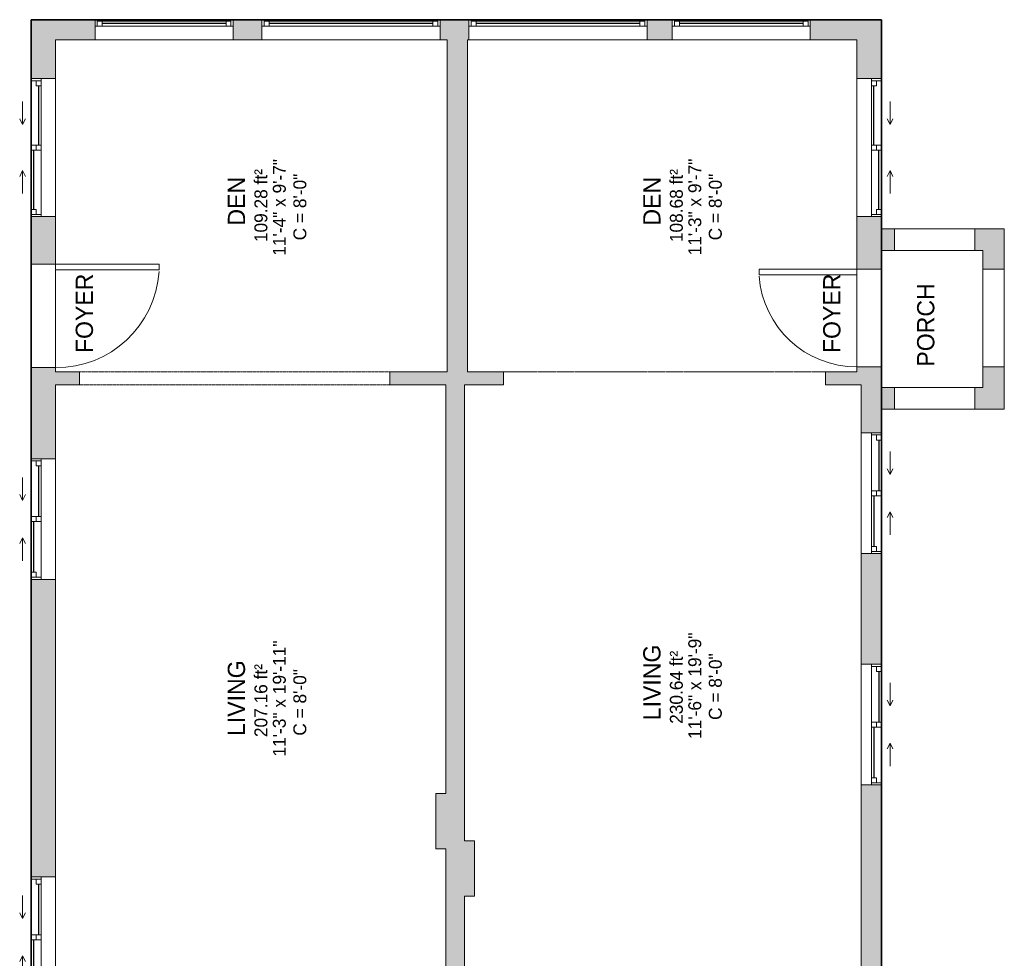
# Model space of a CAD drawing. Header units: inches. Extents: x -863 to 790, y -1032 to 1262.
# Tile 6 of 8: x -142 to 200, y 167 to 493. Entities that reach past the tile are written whole.
import ezdxf

# ---------------------------------------------------------------- set-up
doc = ezdxf.new("R2010")
doc.units = ezdxf.units.IN
doc.header["$MEASUREMENT"] = 0
doc.linetypes.add('Dash', pattern=[0.23622, 0.11811, -0.11811])
doc.linetypes.add('Overhead', pattern=[0.15625, 0.09375, -0.0625])
for name, color, linetype, lineweight in [('A-AREA', 32, 'Continuous', 9), ('A-AREA-IDEN', 2, 'Continuous', 9), ('A-DETL', 90, 'Continuous', 9), ('A-DETL-GENF', 92, 'Overhead', 9), ('A-DETL-MEDM', 90, 'Continuous', 9), ('A-DOOR', 31, 'Continuous', 9), ('A-EXTEERIOR SPACES', 90, 'Continuous', 9), ('A-FLOR', 192, 'Continuous', 9), ('A-GLAZ', 151, 'Continuous', 9), ('A-WALL', 90, 'Continuous', 9), ('A-WALL-PATT', 111, 'Continuous', 9), ('G-ANNO-TEXT', 231, 'Continuous', 9)]:
    doc.layers.add(name, color=color, linetype=linetype, lineweight=lineweight)
doc.styles.add('Inter', font='txt', dxfattribs={"height": 6})
doc.styles.add('Inter_2', font='txt', dxfattribs={"height": 4.5})
doc.styles.add('Inter_B', font='txt', dxfattribs={"height": 6})

# ---------------------------------------------------------------- blocks, each defined once
blk = doc.blocks.new('Planitar - Opening - 9_ x 6_ 8_ 2-4187782-Unit 3234 b')
at = {"layer": 'A-DETL-GENF'}
for p, q in [((53.68, 2.25), (-54.32, 2.25)), ((-54.32, -2.25), (53.68, -2.25))]:
    blk.add_line(p, q, dxfattribs=at)
at = {"layer": 'A-DETL-MEDM'}
for p, q in [((-54.32, 2.25), (-54.32, -2.25)), ((53.68, -2.25), (53.68, 2.25))]:
    blk.add_line(p, q, dxfattribs=at)
blk = doc.blocks.new('Planitar - Single Door_Flush Panel - 3_-0_ x 6_-11_-4187933-Unit 3234 b')
at = {"layer": 'A-DOOR', "lineweight": 18}
for p, q in [((15.99, -4.25), (15.99, -40.25)), ((18, -4.25), (15.99, -4.25)), ((18, -4.25), (18, -40.25)), ((18, -40.25), (15.99, -40.25))]:
    blk.add_line(p, q, dxfattribs=at)
at = {"layer": 'A-DOOR'}
blk.add_arc((17.77, -4.55), 35.77, 179.5194, 266.3656, dxfattribs=at)
blk = doc.blocks.new('Planitar - Single Door_Flush Panel - 2_-10_ x 6_-8_-4187955-Unit 3234 b')
at = {"layer": 'A-DOOR', "lineweight": 18}
for p, q in [((14.99, 4.25), (14.99, 38.25)), ((17, 38.25), (14.99, 38.25)), ((17, 4.25), (17, 38.25)), ((17, 4.25), (14.99, 4.25))]:
    blk.add_line(p, q, dxfattribs=at)
at = {"layer": 'A-DOOR'}
blk.add_arc((16.77, 4.55), 33.77, 93.7425, 180.5091, dxfattribs=at)
blk = doc.blocks.new('Plan-Double-Sliding - Default 1-4309978-Unit 3234 b')
at = {"layer": 'A-GLAZ'}
for p, q in [((-6.5, 3.34375), (-8.5, 4.34375)), ((6.5, 3.34375), (8.5, 4.34375)), ((21, 0.34375), (-21, 0.34375)), ((-18.5, 0.34375), (-0.875, 0.34375)), ((-6.5, 3.34375), (-14.5, 3.34375)), ((-6.5, 3.34375), (-8.5, 2.34375)), ((0.875, 0.34375), (20.25, 0.34375)), ((6.5, 3.34375), (8.5, 2.34375)), ((6.5, 3.34375), (14.5, 3.34375)), ((-20.25, -3.15625), (-0.875, -3.15625)), ((0.875, -3.15625), (18.5, -3.15625)), ((-21, -6.65625), (21, -6.65625))]:
    blk.add_line(p, q, dxfattribs=at)
at = {"layer": 'A-GLAZ', "lineweight": 18}
for p, q in [((-21, 0.34375), (-21, -6.65625)), ((-21, 0.34375), (-18.5, 0.34375)), ((-20.25, 0.34375), (-20.25, -3.15625)), ((-18.5, 0.34375), (-18.5, -1.40625)), ((-0.875, -3.15625), (-0.875, 0.34375)), ((-0.875, 0.34375), (0.875, 0.34375)), ((0.875, 0.34375), (0.875, -3.15625)), ((20.25, 0.34375), (21, 0.34375)), ((20.25, 0.34375), (20.25, -3.15625)), ((21, -6.65625), (21, 0.34375)), ((-21, -3.15625), (-20.25, -3.15625)), ((-18.5, -1.40625), (-20.25, -1.40625)), ((0.875, -1.40625), (-0.875, -1.40625)), ((-0.875, -3.15625), (0.875, -3.15625)), ((18.5, -1.40625), (18.5, -3.15625)), ((20.25, -1.40625), (18.5, -1.40625)), ((18.5, -3.15625), (21, -3.15625))]:
    blk.add_line(p, q, dxfattribs=at)
at = {"layer": 'A-GLAZ', "lineweight": 25}
for p, q in [((-18.5, -0.53125), (-0.875, -0.53125)), ((0.875, -2.28125), (18.5, -2.28125))]:
    blk.add_line(p, q, dxfattribs=at)
blk = doc.blocks.new('Plan-Double-Sliding - Default 1-4309960-Unit 3234 b')
at = {"layer": 'A-GLAZ'}
for p, q in [((-24, 8.15625), (24, 8.15625)), ((-23.25, 3.15625), (-0.875, 3.15625)), ((0.875, 3.15625), (21.5, 3.15625)), ((24, -0.34375), (-24, -0.34375)), ((-21.5, -0.34375), (-0.875, -0.34375)), ((-8, -3.34375), (-16, -3.34375)), ((-8, -3.34375), (-10, -2.34375)), ((-8, -3.34375), (-10, -4.34375)), ((0.875, -0.34375), (23.25, -0.34375)), ((8, -3.34375), (10, -2.34375)), ((8, -3.34375), (10, -4.34375)), ((8, -3.34375), (16, -3.34375))]:
    blk.add_line(p, q, dxfattribs=at)
at = {"layer": 'A-GLAZ', "lineweight": 18}
for p, q in [((-24, -0.34375), (-24, 8.15625)), ((24, 8.15625), (24, -0.34375)), ((-24, 3.15625), (-23.25, 3.15625)), ((-23.25, -0.34375), (-23.25, 3.15625)), ((-21.5, 1.40625), (-23.25, 1.40625)), ((-21.5, -0.34375), (-21.5, 1.40625)), ((-0.875, 3.15625), (0.875, 3.15625)), ((-0.875, 3.15625), (-0.875, -0.34375)), ((0.875, 1.40625), (-0.875, 1.40625)), ((0.875, -0.34375), (0.875, 3.15625)), ((21.5, 3.15625), (24, 3.15625)), ((21.5, 1.40625), (21.5, 3.15625)), ((23.25, 1.40625), (21.5, 1.40625)), ((23.25, -0.34375), (23.25, 3.15625)), ((-24, -0.34375), (-21.5, -0.34375)), ((-0.875, -0.34375), (0.875, -0.34375)), ((23.25, -0.34375), (24, -0.34375))]:
    blk.add_line(p, q, dxfattribs=at)
at = {"layer": 'A-GLAZ', "lineweight": 25}
for p, q in [((-21.5, 0.53125), (-0.875, 0.53125)), ((0.875, 2.28125), (21.5, 2.28125))]:
    blk.add_line(p, q, dxfattribs=at)
blk = doc.blocks.new('Planitar-Fixed - 4_ - 5_ 5_-4309950-Unit 3234 b')
at = {"layer": 'A-GLAZ'}
for p, q in [((-24, 2.99), (24, 2.99)), ((-24, -1.78), (-24, 2.99)), ((24, 2.99), (24, -1.78)), ((24, -1.78), (-24, -1.78)), ((-23.25, -4.01), (23.25, -4.01)), ((-21.52, -3.51), (21.52, -3.51))]:
    blk.add_line(p, q, dxfattribs=at)
at = {"layer": 'A-GLAZ', "lineweight": 18}
for p, q in [((-24, 2.99), (-22.74, 2.99)), ((24, 2.99), (22.74, 2.99)), ((-23.25, -4.01), (-23.25, -1.78)), ((-23.25, -1.78), (-21.52, -1.78)), ((-23.25, -3.51), (-23.25, -1.78)), ((-23.25, -1.78), (-23.25, -4.01)), ((-21.52, -3.51), (-21.52, -1.78)), ((-21.52, -1.78), (-21.52, -3.51)), ((21.52, -1.78), (23.25, -1.78)), ((21.52, -3.51), (21.52, -1.78)), ((21.52, -3.51), (21.52, -1.78)), ((23.25, -4.01), (23.25, -1.78)), ((23.25, -1.78), (23.25, -3.51)), ((23.25, -4.01), (23.25, -1.78)), ((-24, -4.01), (-23.25, -4.01)), ((-23.25, -4.01), (-24, -4.01)), ((-23.25, -3.51), (-21.52, -3.51)), ((-21.52, -3.51), (-23.25, -3.51)), ((23.25, -3.51), (21.52, -3.51)), ((23.25, -3.51), (21.52, -3.51)), ((23.96, -4.01), (23.25, -4.01)), ((24, -4.01), (23.25, -4.01))]:
    blk.add_line(p, q, dxfattribs=at)
at = {"layer": 'A-GLAZ', "lineweight": 25}
blk.add_line((-21.52, -2.65), (21.52, -2.65), dxfattribs=at)
blk = doc.blocks.new('Planitar-Fixed - 5_2_ x 5_6_-4309951-Unit 3234 b')
at = {"layer": 'A-GLAZ'}
for p, q in [((-31, 2.99), (31, 2.99)), ((-31, -1.78), (-31, 2.99)), ((31, 2.99), (31, -1.78)), ((31, -1.78), (-31, -1.78)), ((-30.25, -4.01), (30.25, -4.01)), ((-28.52, -3.51), (28.52, -3.51))]:
    blk.add_line(p, q, dxfattribs=at)
at = {"layer": 'A-GLAZ', "lineweight": 18}
for p, q in [((-31, 2.99), (-29.74, 2.99)), ((31, 2.99), (29.74, 2.99)), ((-30.25, -4.01), (-30.25, -1.78)), ((-30.25, -1.78), (-28.52, -1.78)), ((-30.25, -3.51), (-30.25, -1.78)), ((-30.25, -1.78), (-30.25, -4.01)), ((-28.52, -3.51), (-28.52, -1.78)), ((-28.52, -1.78), (-28.52, -3.51)), ((28.52, -1.78), (30.25, -1.78)), ((28.52, -3.51), (28.52, -1.78)), ((28.52, -3.51), (28.52, -1.78)), ((30.25, -4.01), (30.25, -1.78)), ((30.25, -1.78), (30.25, -3.51)), ((30.25, -4.01), (30.25, -1.78)), ((-31, -4.01), (-30.25, -4.01)), ((-30.25, -4.01), (-31, -4.01)), ((-30.25, -3.51), (-28.52, -3.51)), ((-28.52, -3.51), (-30.25, -3.51)), ((30.25, -3.51), (28.52, -3.51)), ((30.25, -3.51), (28.52, -3.51)), ((30.96, -4.01), (30.25, -4.01)), ((31, -4.01), (30.25, -4.01))]:
    blk.add_line(p, q, dxfattribs=at)
at = {"layer": 'A-GLAZ', "lineweight": 25}
blk.add_line((-28.52, -2.65), (28.52, -2.65), dxfattribs=at)
blk = doc.blocks.new('Plan-Double-Sliding - Default 1-4309955-Unit 3234 b')
at = {"layer": 'A-GLAZ'}
for p, q in [((-8, 3.34375), (-10, 4.34375)), ((8, 3.34375), (10, 4.34375)), ((24, 0.34375), (-24, 0.34375)), ((-21.5, 0.34375), (-0.875, 0.34375)), ((-8, 3.34375), (-16, 3.34375)), ((-8, 3.34375), (-10, 2.34375)), ((0.875, 0.34375), (23.25, 0.34375)), ((8, 3.34375), (10, 2.34375)), ((8, 3.34375), (16, 3.34375)), ((-23.25, -3.15625), (-0.875, -3.15625)), ((0.875, -3.15625), (21.5, -3.15625)), ((-24, -8.15625), (24, -8.15625))]:
    blk.add_line(p, q, dxfattribs=at)
at = {"layer": 'A-GLAZ', "lineweight": 18}
for p, q in [((-24, 0.34375), (-24, -8.15625)), ((-24, 0.34375), (-21.5, 0.34375)), ((-23.25, 0.34375), (-23.25, -3.15625)), ((-21.5, 0.34375), (-21.5, -1.40625)), ((-0.875, -3.15625), (-0.875, 0.34375)), ((-0.875, 0.34375), (0.875, 0.34375)), ((0.875, 0.34375), (0.875, -3.15625)), ((23.25, 0.34375), (24, 0.34375)), ((23.25, 0.34375), (23.25, -3.15625)), ((24, -8.15625), (24, 0.34375)), ((-24, -3.15625), (-23.25, -3.15625)), ((-21.5, -1.40625), (-23.25, -1.40625)), ((0.875, -1.40625), (-0.875, -1.40625)), ((-0.875, -3.15625), (0.875, -3.15625)), ((21.5, -1.40625), (21.5, -3.15625)), ((23.25, -1.40625), (21.5, -1.40625)), ((21.5, -3.15625), (24, -3.15625))]:
    blk.add_line(p, q, dxfattribs=at)
at = {"layer": 'A-GLAZ', "lineweight": 25}
for p, q in [((-21.5, -0.53125), (-0.875, -0.53125)), ((0.875, -2.28125), (21.5, -2.28125))]:
    blk.add_line(p, q, dxfattribs=at)
blk = doc.blocks.new('Plan-Double-Sliding - Default 1-4309967-Unit 3234 b')
at = {"layer": 'A-GLAZ'}
for p, q in [((-6.5, 3.34375), (-8.5, 4.34375)), ((6.5, 3.34375), (8.5, 4.34375)), ((21, 0.34375), (-21, 0.34375)), ((-18.5, 0.34375), (-0.875, 0.34375)), ((-6.5, 3.34375), (-14.5, 3.34375)), ((-6.5, 3.34375), (-8.5, 2.34375)), ((0.875, 0.34375), (20.25, 0.34375)), ((6.5, 3.34375), (8.5, 2.34375)), ((6.5, 3.34375), (14.5, 3.34375)), ((-20.25, -3.15625), (-0.875, -3.15625)), ((0.875, -3.15625), (18.5, -3.15625)), ((-21, -8.15625), (21, -8.15625))]:
    blk.add_line(p, q, dxfattribs=at)
at = {"layer": 'A-GLAZ', "lineweight": 18}
for p, q in [((-21, 0.34375), (-21, -8.15625)), ((-21, 0.34375), (-18.5, 0.34375)), ((-20.25, 0.34375), (-20.25, -3.15625)), ((-18.5, 0.34375), (-18.5, -1.40625)), ((-0.875, -3.15625), (-0.875, 0.34375)), ((-0.875, 0.34375), (0.875, 0.34375)), ((0.875, 0.34375), (0.875, -3.15625)), ((20.25, 0.34375), (21, 0.34375)), ((20.25, 0.34375), (20.25, -3.15625)), ((21, -8.15625), (21, 0.34375)), ((-21, -3.15625), (-20.25, -3.15625)), ((-18.5, -1.40625), (-20.25, -1.40625)), ((0.875, -1.40625), (-0.875, -1.40625)), ((-0.875, -3.15625), (0.875, -3.15625)), ((18.5, -1.40625), (18.5, -3.15625)), ((20.25, -1.40625), (18.5, -1.40625)), ((18.5, -3.15625), (21, -3.15625))]:
    blk.add_line(p, q, dxfattribs=at)
at = {"layer": 'A-GLAZ', "lineweight": 25}
for p, q in [((-18.5, -0.53125), (-0.875, -0.53125)), ((0.875, -2.28125), (18.5, -2.28125))]:
    blk.add_line(p, q, dxfattribs=at)

msp = doc.modelspace()

# ---------------------------------------------------------------- hatches: boundary and pattern name
at = {"layer": 'A-WALL-PATT'}
h = msp.add_hatch(color=9, dxfattribs=at)
h.paths.add_polyline_path([(-129.98, -210.78), (-129.98, -153.53), (-138.48, -153.53), (-138.48, -210.78)], flags=0)
h.paths.add_polyline_path([(-138.48, -119.53), (-129.98, -119.53), (-129.98, -111.03), (-138.48, -111.03)], flags=0)
h.paths.add_polyline_path([(-129.98, -77.03), (-129.98, -38.28), (-138.48, -38.28), (-138.48, -77.03)], flags=0)
h.paths.add_polyline_path([(-138.48, -16.28), (-129.98, -16.28), (-129.98, 43.72), (-138.48, 43.72), (-138.48, 23.36)], flags=0)
h.paths.add_polyline_path([(-138.48, 77.72), (-129.98, 77.72), (-129.98, 88.22), (-138.48, 88.22)], flags=0)
h.paths.add_polyline_path([(-129.98, 116.22), (-129.98, 152.97), (-138.48, 152.97), (-138.48, 116.22)], flags=0)
h.paths.add_polyline_path([(-138.48, 194.97), (-129.98, 194.97), (-129.98, 298.47), (-138.48, 298.47)], flags=0)
h.paths.add_polyline_path([(-129.98, 340.47), (-129.98, 372.16), (-138.48, 372.16), (-138.48, 340.47)], flags=0)
h.paths.add_polyline_path([(-138.48, 408.16), (-129.98, 408.16), (-129.98, 424.72), (-138.48, 424.72), (-138.48, 421.83)], flags=0)
h.paths.add_polyline_path([(-138.48, 472.72), (-129.98, 472.72), (-129.98, 493.22), (-138.48, 493.22)], flags=0)
h = msp.add_hatch(color=9, dxfattribs=at)
h.paths.add_polyline_path([(148.77, 486.22), (157.27, 486.22), (157.27, 493.22), (132.52, 493.22), (132.52, 486.22)], flags=0)
h.paths.add_polyline_path([(84.52, 486.22), (84.52, 493.22), (75.77, 493.22), (75.77, 486.22)], flags=0)
h.paths.add_polyline_path([(13.77, 486.22), (13.77, 493.22), (3.77, 493.22), (3.77, 486.22), (13.27, 486.22)], flags=0)
h.paths.add_polyline_path([(-58.23, 486.22), (-58.23, 493.22), (-68.23, 493.22), (-68.23, 486.22)], flags=0)
h.paths.add_polyline_path([(-116.23, 486.22), (-116.23, 493.22), (-129.98, 493.22), (-129.98, 486.22)], flags=0)
for points in [[(13.27, 370.72), (13.27, 486.22), (6.27, 486.22), (6.27, 370.72)], [(12.27, 223.97), (12.27, 366.22), (5.77, 366.22), (5.77, 223.97)], [(12.27, 207.47), (12.27, 223.97), (2.27, 223.97), (2.27, 207.47)], [(15.77, 204.72), (15.77, 207.47), (2.27, 207.47), (2.27, 204.72), (5.77, 204.72)], [(12.27, 188.22), (15.77, 188.22), (15.77, 204.72), (5.77, 204.72), (5.77, 188.22)]]:
    msp.add_hatch(color=9, dxfattribs=at).paths.add_polyline_path(points, flags=0)
h = msp.add_hatch(color=9, dxfattribs=at)
h.paths.add_polyline_path([(157.27, 368.47), (157.27, 372.47), (148.77, 372.47), (148.77, 368.47), (150.27, 368.47)], flags=0)
h.paths.add_polyline_path([(157.27, 406.47), (157.27, 424.72), (148.77, 424.72), (148.77, 406.47)], flags=0)
h.paths.add_polyline_path([(157.27, 472.72), (157.27, 486.22), (148.77, 486.22), (148.77, 472.72)], flags=0)
h = msp.add_hatch(color=9, dxfattribs=at)
h.paths.add_polyline_path([(200.02, 412.97), (200.02, 420.47), (189.77, 420.47), (189.77, 412.97), (192.52, 412.97)], flags=0)
h.paths.add_polyline_path([(157.27, 412.97), (161.77, 412.97), (161.77, 420.47), (157.27, 420.47)], flags=0)
h = msp.add_hatch(color=9, dxfattribs=at)
h.paths.add_polyline_path([(200.02, 357.72), (200.02, 372.47), (192.52, 372.47), (192.52, 357.72)], flags=0)
h.paths.add_polyline_path([(192.52, 406.47), (200.02, 406.47), (200.02, 412.97), (192.52, 412.97)], flags=0)
h = msp.add_hatch(color=9, dxfattribs=at)
h.paths.add_polyline_path([(150.27, 366.22), (150.27, 368.47), (148.77, 368.47), (148.77, 370.72), (137.77, 370.72), (137.77, 366.22)], flags=0)
h.paths.add_polyline_path([(25.77, 366.22), (25.77, 370.72), (-13.73, 370.72), (-13.73, 366.22), (12.27, 366.22)], flags=0)
h.paths.add_polyline_path([(-121.73, 366.22), (-121.73, 370.72), (-129.98, 370.72), (-129.98, 366.22)], flags=0)
h = msp.add_hatch(color=9, dxfattribs=at)
h.paths.add_polyline_path([(157.27, -210.78), (157.27, -169.53), (150.27, -169.53), (150.27, -210.78)], flags=0)
h.paths.add_polyline_path([(157.27, -135.53), (157.27, -45.53), (150.27, -45.53), (150.27, -135.53)], flags=0)
h.paths.add_polyline_path([(157.27, -11.53), (157.27, 8.47), (150.27, 8.47), (150.27, -11.53)], flags=0)
h.paths.add_polyline_path([(157.27, 42.47), (157.27, 55.97), (150.27, 55.97), (150.27, 42.47)], flags=0)
h.paths.add_polyline_path([(157.27, 85.97), (157.27, 95.47), (150.27, 95.47), (150.27, 85.97)], flags=0)
h.paths.add_polyline_path([(157.27, 123.47), (157.27, 226.97), (150.27, 226.97), (150.27, 123.47)], flags=0)
h.paths.add_polyline_path([(157.27, 268.97), (157.27, 307.47), (150.27, 307.47), (150.27, 268.97)], flags=0)
h.paths.add_polyline_path([(150.27, 349.47), (157.27, 349.47), (157.27, 368.47), (150.27, 368.47), (150.27, 366.22)], flags=0)
h = msp.add_hatch(color=9, dxfattribs=at)
h.paths.add_polyline_path([(192.52, 357.72), (192.52, 365.22), (189.77, 365.22), (189.77, 357.72)], flags=0)
h.paths.add_polyline_path([(157.27, 357.72), (161.77, 357.72), (161.77, 365.22), (157.27, 365.22)], flags=0)
h = msp.add_hatch(color=9, dxfattribs=at)
h.paths.add_polyline_path([(12.27, -204.28), (12.27, -201.03), (5.77, -201.03), (5.77, -204.28)], flags=0)
h.paths.add_polyline_path([(5.77, -177.03), (12.27, -177.03), (12.27, 188.22), (5.77, 188.22), (5.77, -172.28)], flags=0)

# ---------------------------------------------------------------- linework, layer by layer
at = {"layer": 'A-AREA', "linetype": 'Dash'}
msp.add_line((25.77, 370.72), (137.77, 370.72), dxfattribs=at)
at = {"layer": 'A-DETL', "lineweight": 35}
for p, q in [((-138.48, 493.22), (157.27, 493.22)), ((-138.48, -210.78), (-138.48, 493.22)), ((157.27, 493.22), (157.27, -210.78))]:
    msp.add_line(p, q, dxfattribs=at)
at = {"layer": 'A-EXTEERIOR SPACES'}
for p, q in [((157.27, 412.97), (157.27, 365.22)), ((192.52, 412.97), (157.27, 412.97)), ((192.52, 365.22), (192.52, 412.97)), ((157.27, 365.22), (192.52, 365.22))]:
    msp.add_line(p, q, dxfattribs=at)
at = {"layer": 'A-FLOR'}
for p, q in [((-129.98, 408.16), (-129.98, 372.16)), ((148.77, 372.47), (148.77, 406.47)), ((157.27, 406.47), (157.27, 372.47)), ((161.77, 357.72), (189.77, 357.72))]:
    msp.add_line(p, q, dxfattribs=at)
at = {"layer": 'A-WALL'}
for p, q in [((-138.48, 493.22), (-138.48, 472.72)), ((-116.23, 493.22), (-138.48, 493.22)), ((-116.23, 490.99), (-116.23, 493.22)), ((-58.23, 493.22), (-68.23, 493.22)), ((-68.23, 493.22), (-68.23, 490.99)), ((-58.23, 490.99), (-58.23, 493.22)), ((13.77, 493.22), (3.77, 493.22)), ((3.77, 493.22), (3.77, 490.99)), ((13.77, 490.99), (13.77, 493.22)), ((84.52, 493.22), (75.77, 493.22)), ((75.77, 493.22), (75.77, 490.99)), ((84.52, 490.99), (84.52, 493.22)), ((157.27, 493.22), (132.52, 493.22)), ((132.52, 493.22), (132.52, 490.99)), ((157.27, 472.72), (157.27, 493.22)), ((-129.98, 472.72), (-129.98, 486.22)), ((-129.98, 486.22), (-116.23, 486.22)), ((-68.23, 486.22), (-58.23, 486.22)), ((3.77, 486.22), (6.27, 486.22)), ((6.27, 486.22), (6.27, 370.72)), ((13.27, 486.22), (13.77, 486.22)), ((13.27, 370.72), (13.27, 486.22)), ((75.77, 486.22), (84.52, 486.22)), ((132.52, 486.22), (148.77, 486.22)), ((148.77, 486.22), (148.77, 472.72)), ((-138.48, 424.72), (-138.48, 408.16)), ((-129.98, 408.16), (-129.98, 424.72)), ((148.77, 424.72), (148.77, 406.47)), ((157.27, 420.47), (157.27, 424.72)), ((157.27, 420.47), (200.02, 420.47)), ((161.77, 412.97), (161.77, 420.47)), ((189.77, 420.47), (189.77, 412.97)), ((200.02, 420.47), (200.02, 357.72)), ((157.27, 406.47), (157.27, 412.97)), ((192.52, 412.97), (157.27, 412.97)), ((192.52, 365.22), (192.52, 412.97)), ((-138.48, 408.16), (-129.98, 408.16)), ((148.77, 406.47), (157.27, 406.47)), ((192.52, 406.47), (200.02, 406.47)), ((-138.48, 372.16), (-138.48, 340.47)), ((-129.98, 372.16), (-138.48, 372.16)), ((-129.98, 370.72), (-129.98, 372.16)), ((-121.73, 370.72), (-129.98, 370.72)), ((6.27, 370.72), (-13.73, 370.72)), ((25.77, 370.72), (13.27, 370.72)), ((25.77, 366.22), (25.77, 370.72)), ((148.77, 370.72), (137.77, 370.72)), ((137.77, 370.72), (137.77, 366.22)), ((148.77, 372.47), (148.77, 370.72)), ((157.27, 372.47), (148.77, 372.47)), ((157.27, 365.22), (157.27, 372.47)), ((200.02, 372.47), (192.52, 372.47)), ((-129.98, 340.47), (-129.98, 366.22)), ((-129.98, 366.22), (-121.73, 366.22)), ((-13.73, 366.22), (5.77, 366.22)), ((5.77, 366.22), (5.77, 223.97)), ((12.27, 207.47), (12.27, 366.22)), ((12.27, 366.22), (25.77, 366.22)), ((137.77, 366.22), (150.27, 366.22)), ((150.27, 366.22), (150.27, 349.47)), ((161.77, 365.22), (157.27, 365.22)), ((161.77, 357.72), (161.77, 365.22)), ((192.52, 365.22), (189.77, 365.22)), ((189.77, 365.22), (189.77, 357.72)), ((157.27, 349.47), (157.27, 357.72)), ((157.27, 357.72), (161.77, 357.72)), ((189.77, 357.72), (200.02, 357.72)), ((150.27, 307.47), (150.27, 268.97)), ((157.27, 268.97), (157.27, 307.47)), ((-138.48, 298.47), (-138.48, 194.97)), ((-129.98, 194.97), (-129.98, 298.47)), ((150.27, 226.97), (150.27, 128.72)), ((157.27, 123.47), (157.27, 226.97)), ((5.77, 223.97), (2.27, 223.97)), ((2.27, 223.97), (2.27, 204.72)), ((15.77, 207.47), (12.27, 207.47)), ((15.77, 188.22), (15.77, 207.47)), ((2.27, 204.72), (5.77, 204.72)), ((5.77, 204.72), (5.77, 126.97)), ((12.27, 128.72), (12.27, 188.22)), ((12.27, 188.22), (15.77, 188.22))]:
    msp.add_line(p, q, dxfattribs=at)

# ---------------------------------------------------------------- block references
at = {"layer": 'A-DOOR'}
for name, p, rotation in [('Planitar - Single Door_Flush Panel - 3_-0_ x 6_-11_-4187933-Unit 3234 b', (-134.23, 390.16), 89.99999999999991), ('Planitar - Single Door_Flush Panel - 2_-10_ x 6_-8_-4187955-Unit 3234 b', (153.02, 389.47), 90.00000000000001)]:
    msp.add_blockref(name, p, dxfattribs=dict(at, rotation=rotation))
msp.add_blockref('Planitar - Opening - 9_ x 6_ 8_ 2-4187782-Unit 3234 b', (-67.41, 368.47), dxfattribs=at)
at = {"layer": 'A-GLAZ'}
for name, p, rotation in [('Planitar-Fixed - 4_ - 5_ 5_-4309950-Unit 3234 b', (-92.23, 489.21), 180), ('Planitar-Fixed - 5_2_ x 5_6_-4309951-Unit 3234 b', (-27.23, 489.21), 180), ('Planitar-Fixed - 5_2_ x 5_6_-4309951-Unit 3234 b', (44.77, 489.21), 180), ('Planitar-Fixed - 4_ - 5_ 5_-4309950-Unit 3234 b', (108.52, 489.21), 180), ('Plan-Double-Sliding - Default 1-4309955-Unit 3234 b', (-138.13, 448.72), 89.99999999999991), ('Plan-Double-Sliding - Default 1-4309960-Unit 3234 b', (156.93, 448.72), 90.00000000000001), ('Plan-Double-Sliding - Default 1-4309978-Unit 3234 b', (156.93, 328.47), 270), ('Plan-Double-Sliding - Default 1-4309967-Unit 3234 b', (-138.13, 319.47), 89.99999999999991), ('Plan-Double-Sliding - Default 1-4309978-Unit 3234 b', (156.93, 247.97), 270), ('Plan-Double-Sliding - Default 1-4309967-Unit 3234 b', (-138.13, 173.97), 89.99999999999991)]:
    msp.add_blockref(name, p, dxfattribs=dict(at, rotation=rotation))

# ---------------------------------------------------------------- texts
at = {"layer": 'A-AREA-IDEN', "attachment_point": 1, "rotation": 90}
for s, insert, char_height, width, style in [('11\'-4" x 9\'-7"', (-54.42, 411.08), 4.5, 45.45, 'Inter_2'), ('11\'-3" x 9\'-7"', (90.1, 411.21), 4.5, 45.147, 'Inter_2'), ('109.28 ft²', (-60.83, 415.82), 4.5, 33.936, 'Inter_2'), ('108.68 ft²', (83.69, 415.82), 4.5, 33.936, 'Inter_2'), ('C = 8\'-0"', (-47.28, 416.45), 4.5, 32.421, 'Inter_2'), ('C = 8\'-0"', (97.24, 416.45), 4.5, 32.421, 'Inter_2'), ('DEN', (-70.09, 421.59), 6, 19.998, 'Inter_B'), ('DEN', (74.43, 421.59), 6, 19.998, 'Inter_B'), ('PORCH', (169.68, 372.51), 6, 34.845, 'Inter_B'), ('11\'-6" x 19\'-9"', (90.1, 242.96), 4.5, 48.48, 'Inter_2'), ('11\'-3" x 19\'-11"', (-54.42, 236.85), 4.5, 49.995, 'Inter_2'), ('LIVING', (74.43, 249.46), 6, 32.724, 'Inter_B'), ('230.64 ft²', (83.69, 248.21), 4.5, 35.754, 'Inter_2'), ('C = 8\'-0"', (97.24, 249.57), 4.5, 32.421, 'Inter_2'), ('LIVING', (-70.09, 243.98), 6, 32.724, 'Inter_B'), ('207.16 ft²', (-60.83, 243.6), 4.5, 33.633, 'Inter_2'), ('C = 8\'-0"', (-47.28, 244.09), 4.5, 32.421, 'Inter_2')]:
    msp.add_mtext(s, dxfattribs=dict(at, insert=insert, char_height=char_height, width=width, style=style))
at = {"layer": 'G-ANNO-TEXT', "color": 7, "char_height": 6, "width": 31.815, "attachment_point": 1, "rotation": 90, "style": 'Inter'}
for insert in [(-122.99, 377.23), (137.01, 377.23)]:
    msp.add_mtext('FOYER', dxfattribs=dict(at, insert=insert))

doc.saveas('drawing.dxf')
